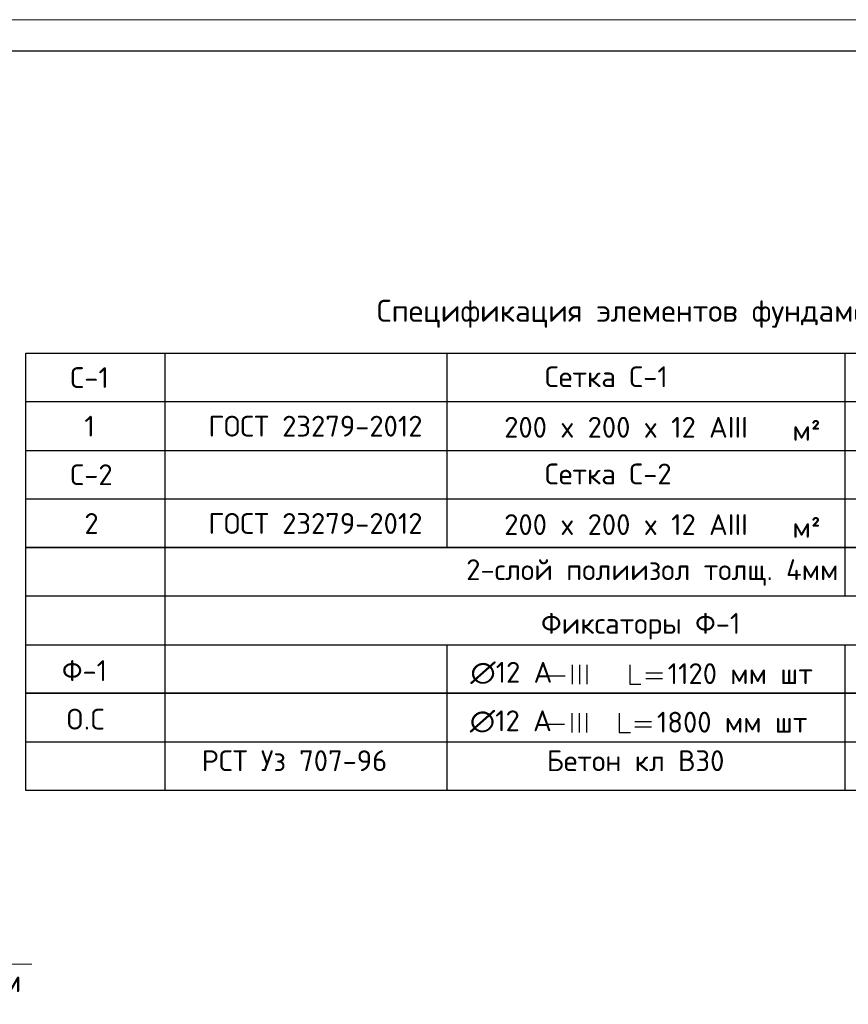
# Model space of a CAD drawing. Header units: millimetres. Extents: x -2765404 to 1548445, y -374876 to 1313256.
# Tile 20 of 77: x 35723 to 48853, y -234311 to -218707. Entities that reach past the tile are written whole.
import ezdxf

# ---------------------------------------------------------------- set-up
doc = ezdxf.new("R2010")
doc.units = ezdxf.units.MM
for name, color, linetype in [('PDF _PDF _Геометрия', 7, 'Continuous'), ('PDF _PDF _Текст', 7, 'Continuous'), ('PDF _Текст', 7, 'Continuous'), ('PDF _ЭМ', 7, 'Continuous')]:
    doc.layers.add(name, color=color, linetype=linetype)
doc.styles.add('PDF ISOCPEUR', font='isocpeur.ttf')

msp = doc.modelspace()

# ---------------------------------------------------------------- linework, layer by layer
at = {"layer": 'PDF _PDF _Геометрия', "lineweight": 18}
msp.add_lwpolyline([(35913, -233675), (33269, -233675), (31572, -231852)], dxfattribs=at)
at = {"layer": 'PDF _PDF _Текст', "lineweight": 25}
msp.add_lwpolyline([(55174, -230921), (35820, -230921), (35820, -223991), (55174, -223991)], close=True, dxfattribs=at)
for points in [[(38020, -223991), (38020, -230921)], [(42493, -223991), (42493, -227071)], [(48795, -223991), (48795, -227840)], [(35820, -224760), (55174, -224760)], [(35820, -225532), (55174, -225532)], [(35820, -226302), (55174, -226302)], [(55174, -227071), (35820, -227071), (54045, -227071)], [(35820, -227840), (55174, -227840)], [(35820, -228613), (55174, -228613)], [(42493, -228613), (42493, -230921)], [(48795, -228613), (48795, -230921)], [(44481, -229236), (44481, -228930)], [(44597, -229236), (44597, -228930)], [(44714, -229236), (44714, -228930)], [(45391, -228930), (45391, -229236), (45564, -229236)], [(45642, -229059), (45906, -229059)], [(44101, -229104), (44364, -229104)], [(45642, -229149), (45906, -229149)], [(55174, -229382), (35820, -229382), (54363, -229382)], [(44475, -230005), (44475, -229697)], [(44594, -230005), (44594, -229697)], [(44711, -230005), (44711, -229697)], [(45220, -229697), (45220, -230005), (45400, -230005)], [(45472, -229831), (45735, -229831)], [(44095, -229873), (44358, -229873)], [(45472, -229915), (45735, -229915)], [(35820, -230152), (55174, -230152)]]:
    msp.add_lwpolyline(points, dxfattribs=at)
at = {"layer": 'PDF _ЭМ', "lineweight": 20}
msp.add_lwpolyline([(15757, -218707), (57755, -218707), (57755, -248404)], dxfattribs=at)
msp.add_lwpolyline([(15757, -248404), (57755, -248404), (57755, -218707), (15757, -218707)], close=True, dxfattribs=at)
at = {"layer": 'PDF _ЭМ', "lineweight": 30}
msp.add_lwpolyline([(17756, -239405), (16556, -239405), (16556, -247904), (17756, -247904), (57255, -247904), (57255, -219207), (17756, -219207), (17756, -247904)], dxfattribs=at)

# ---------------------------------------------------------------- texts
at = {"layer": 'PDF _Текст', "attachment_point": 7, "style": 'PDF ISOCPEUR'}
for s, insert, char_height in [('Спецификация элементов фундаментов', (41382, -223590), 350.01), ('С-1', (36524, -224544), 330), ('Сетка С-1', (44044, -224530), 330), ('1', (36748, -225314), 330), ('ГОСТ 23279-2012', (38712, -225314), 330), ('200 x 200 x 12 AIII', (43400, -225332), 330), ('м²', (47968, -225380), 330), ('Сетка С-2', (44044, -226071), 330), ('С-2', (36524, -226083), 330), ('2', (36748, -226856), 330), ('ГОСТ 23279-2012', (38712, -226856), 330), ('м²', (47968, -226918), 330), ('200 x 200 x 12 AIII', (43400, -226874), 330), ('2-слой полиизол толщ. 4мм', (42798, -227678), 330), ('Фиксаторы Ф-1', (43984, -228529), 330), ('Ф-1', (36392, -229188), 330), ('∅12 А', (42864, -229236), 330), ('1120 мм шт', (45990, -229236), 330), ('O.C', (36455, -229957), 330), ('∅12 А', (42855, -230005), 330), ('1800 мм шт', (45819, -230005), 330), ('РСТ Уз 707-96', (38607, -230616), 330), ('Бетон кл В30', (44074, -230616), 330)]:
    msp.add_mtext(s, dxfattribs=dict(at, insert=insert, char_height=char_height))
at = {"layer": 'PDF _Текст', "color": 1, "insert": (33383, -234118), "char_height": 352, "attachment_point": 7, "style": 'PDF ISOCPEUR'}
msp.add_mtext('-шаг200мм', dxfattribs=at)

doc.saveas('drawing.dxf')
